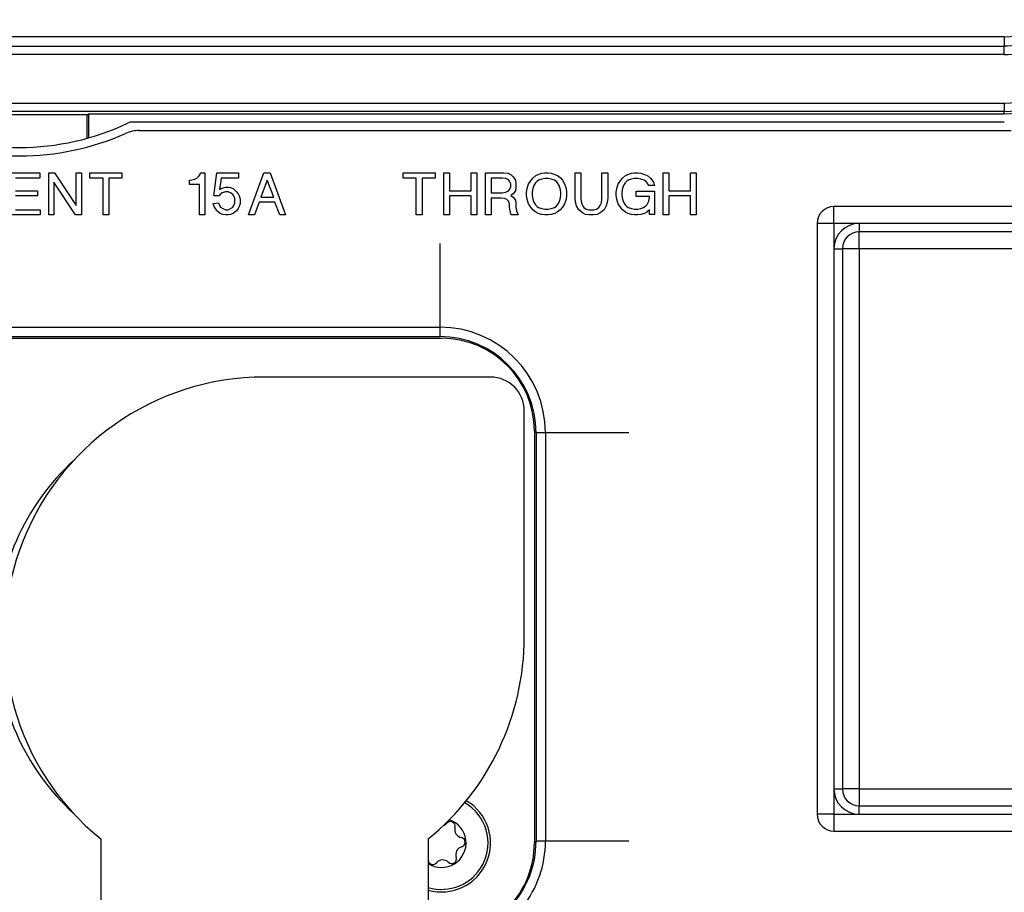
# Model space of a CAD drawing. Header units: millimetres. Extents: x -316 to -124, y 76 to 166.
# Tile 6 of 8: x -220 to -162, y 108 to 159. Entities that reach past the tile are written whole.
import ezdxf

# ---------------------------------------------------------------- set-up
doc = ezdxf.new("R2010")
doc.units = ezdxf.units.MM

# ---------------------------------------------------------------- blocks, each defined once
blk = doc.blocks.new('Senkschraube_ISO14586-C-TX10-A4-2_1__2', base_point=(-195.801, 107.771))
at = {"color": 7, "linetype": 'Continuous'}
for centre, radius, start, end in [((-195, 110.521), 2.75, 332.29033, 60.17644), ((-195, 110.521), 1.452, 236.56581, 71.66581), ((-195.06, 112.018), 0.49, 290.18405, 318.94857), ((-194.479, 111.512), 0.28, 345.63209, 138.94857), ((-193.733, 111.321), 0.49, 165.63209, 258.94858), ((-193.673, 109.824), 0.49, 105.63209, 198.94858), ((-193.881, 110.565), 0.28, 285.63209, 78.94855), ((-195.521, 109.529), 0.28, 165.6321, 318.94856), ((-195, 110.521), 2.75, 253.08761, 332.29033), ((-194.94, 109.023), 0.49, 45.63209, 138.94858), ((-194.402, 109.574), 0.28, 225.63209, 18.94855)]:
    blk.add_arc(centre, radius, start, end, dxfattribs=at)
blk = doc.blocks.new('Geraetestecker-NAC3PX__21', base_point=(-250.5, 106.721))
at = {"color": 7, "linetype": 'Continuous'}
for p, q in [((-245, 140.421), (-195, 140.421)), ((-189.5, 134.921), (-189.5, 110.521))]:
    blk.add_line(p, q, dxfattribs=at)
for centre, radius, start, end in [((-195, 134.921), 5.5, 0, 90), ((-207.2, 122.721), 14.2, 132.52013, 180), ((-207.2, 122.721), 14.2, 180, 227.47987), ((-195, 110.521), 2.9, 253.98661, 59.68174), ((-195, 110.521), 5.5, 316.29789, 0)]:
    blk.add_arc(centre, radius, start, end, dxfattribs=at)
blk = doc.blocks.new('Gummi-Dichtkappe-SCNAC-PX__28', base_point=(-256.1, 92.921))
at = {"color": 1, "linetype": 'Continuous'}
for p, q in [((-195.1, 146.021), (-195.1, 141.075)), ((-244.9, 141.075), (-195.1, 141.075)), ((-195.1, 141.075), (-195.1, 140.521)), ((-188.846, 134.821), (-189.4, 134.821)), ((-188.846, 134.821), (-188.846, 110.621)), ((-183.9, 134.821), (-188.846, 134.821)), ((-188.846, 110.621), (-189.4, 110.621)), ((-183.9, 110.621), (-188.846, 110.621))]:
    blk.add_line(p, q, dxfattribs=at)
at = {"color": 7, "linetype": 'Continuous'}
for p, q in [((-244.9, 140.521), (-195.1, 140.521)), ((-192.1, 138.121), (-205.5, 138.121)), ((-190.1, 122.721), (-190.1, 136.121)), ((-189.4, 134.821), (-189.4, 110.621)), ((-215.2, 110.76), (-215.2, 106.721)), ((-195.8, 110.76), (-195.792, 109.599)), ((-195.792, 109.599), (-195.8, 106.721))]:
    blk.add_line(p, q, dxfattribs=at)
at = {"color": 1, "linetype": 'Continuous'}
for centre, start, end in [((-195.1, 134.821), 0, 90), ((-195.1, 110.621), 321.42302, 0)]:
    blk.add_arc(centre, 6.254, start, end, dxfattribs=at)
at = {"color": 7, "linetype": 'Continuous'}
for centre, radius, start, end in [((-195.1, 134.821), 5.7, 0, 90), ((-205.5, 122.721), 15.4, 90, 230.95946), ((-192.1, 136.121), 2, 0, 90), ((-205.5, 122.721), 15.4, 309.04054, 360), ((-195.1, 110.621), 5.7, 316.82645, 0)]:
    blk.add_arc(centre, radius, start, end, dxfattribs=at)
blk = doc.blocks.new('Kippschalter-blau__31', base_point=(-171, 113.721))
at = {"color": 1, "linetype": 'Continuous'}
for p, q in [((-170.25, 145.721), (-171, 145.721)), ((-147.75, 145.721), (-170.25, 145.721)), ((-147.75, 145.721), (-147, 145.721)), ((-170.25, 113.721), (-171, 113.721)), ((-170.25, 113.721), (-147.75, 113.721)), ((-147.75, 113.721), (-147, 113.721))]:
    blk.add_line(p, q, dxfattribs=at)
blk = doc.blocks.new('Kappe__32', base_point=(-172.75, 111.221))
at = {"color": 1, "linetype": 'Continuous'}
for p, q in [((-171.75, 147.221), (-171.75, 148.221)), ((-146.25, 147.221), (-146.25, 148.221)), ((-171.75, 147.221), (-172.75, 147.221)), ((-170.25, 147.221), (-171.75, 147.221)), ((-171.75, 147.221), (-171.75, 145.721)), ((-147.75, 147.221), (-170.25, 147.221)), ((-170.25, 147.221), (-170.25, 146.721)), ((-147.75, 147.221), (-147.75, 146.721)), ((-146.25, 147.221), (-147.75, 147.221)), ((-146.25, 147.221), (-145.25, 147.221)), ((-146.25, 145.721), (-146.25, 147.221)), ((-170.25, 145.721), (-170.25, 146.721)), ((-147.75, 145.721), (-147.75, 146.721)), ((-171.75, 145.721), (-171.75, 113.721)), ((-171.75, 145.721), (-171.25, 145.721)), ((-171, 145.721), (-171.25, 145.721)), ((-170.25, 145.721), (-171, 145.721)), ((-170.25, 145.721), (-170.25, 113.721)), ((-147.75, 145.721), (-170.25, 145.721)), ((-147.75, 113.721), (-147.75, 145.721)), ((-147.75, 145.721), (-147, 145.721)), ((-147, 145.721), (-146.75, 145.721)), ((-146.25, 145.721), (-146.75, 145.721)), ((-146.25, 113.721), (-146.25, 145.721)), ((-171.75, 113.721), (-171.25, 113.721)), ((-171.75, 113.721), (-171.75, 112.221)), ((-171, 113.721), (-171.25, 113.721)), ((-170.25, 113.721), (-171, 113.721)), ((-170.25, 113.721), (-147.75, 113.721)), ((-170.25, 113.721), (-170.25, 112.721)), ((-147.75, 113.721), (-147.75, 112.721)), ((-147.75, 113.721), (-147, 113.721)), ((-147, 113.721), (-146.75, 113.721)), ((-146.25, 113.721), (-146.75, 113.721)), ((-146.25, 112.221), (-146.25, 113.721)), ((-170.25, 112.221), (-170.25, 112.721)), ((-147.75, 112.221), (-147.75, 112.721)), ((-171.75, 112.221), (-172.75, 112.221)), ((-171.75, 112.221), (-170.25, 112.221)), ((-171.75, 112.221), (-171.75, 111.221)), ((-170.25, 112.221), (-147.75, 112.221)), ((-147.75, 112.221), (-146.25, 112.221)), ((-146.25, 112.221), (-145.25, 112.221)), ((-146.25, 112.221), (-146.25, 111.221))]:
    blk.add_line(p, q, dxfattribs=at)
at = {"color": 7, "linetype": 'Continuous'}
for p, q in [((-146.25, 148.221), (-171.75, 148.221)), ((-172.75, 147.221), (-172.75, 112.221)), ((-145.25, 112.221), (-145.25, 147.221)), ((-147.75, 146.721), (-170.25, 146.721)), ((-171.25, 145.721), (-171.25, 113.721)), ((-146.75, 113.721), (-146.75, 145.721)), ((-170.25, 112.721), (-147.75, 112.721)), ((-171.75, 111.221), (-146.25, 111.221))]:
    blk.add_line(p, q, dxfattribs=at)
for centre, start, end in [((-171.75, 147.221), 90, 180), ((-146.25, 147.221), 0, 90), ((-170.25, 145.721), 90, 180), ((-147.75, 145.721), 0, 90), ((-170.25, 113.721), 180, 270), ((-147.75, 113.721), 270, 0), ((-171.75, 112.221), 180, 270), ((-146.25, 112.221), 270, 0)]:
    blk.add_arc(centre, 1, start, end, dxfattribs=at)
at = {"color": 1, "linetype": 'Continuous'}
for centre, start, end in [((-170.25, 145.721), 90, 180), ((-147.75, 145.721), 0, 90), ((-170.25, 113.721), 180, 270), ((-147.75, 113.721), 270, 0)]:
    blk.add_arc(centre, 1.5, start, end, dxfattribs=at)
blk = doc.blocks.new('Wippschalter-SX82C1881F210000__33', base_point=(-172.75, 111.221))
for name, p in [('Kappe__32', (-172.75, 111.221)), ('Kippschalter-blau__31', (-171, 113.721))]:
    blk.add_blockref(name, p)
blk = doc.blocks.new('Rueckplatte__34', base_point=(-310.5, 84.221))
at = {"color": 7, "linetype": 'Continuous'}
blk.add_line((-161.654, 153.221), (-213.348, 153.221), dxfattribs=at)
for centre, radius, start, end in [((-220, 166.721), 15, 244.58538, 295.41462), ((-213.348, 152.721), 0.5, 90, 115.41462)]:
    blk.add_arc(centre, radius, start, end, dxfattribs=at)
blk = doc.blocks.new('Frontplatte__35', base_point=(-310.5, 84.221))
at = {"color": 7, "linetype": 'Continuous'}
blk.add_line((-161.654, 153.221), (-213.348, 153.221), dxfattribs=at)
for centre, radius, start, end in [((-220, 166.721), 15, 244.58538, 295.41462), ((-213.348, 152.721), 0.5, 90, 115.41462)]:
    blk.add_arc(centre, radius, start, end, dxfattribs=at)
blk = doc.blocks.new('Verbindungsteil-L5_0007877-schwarz__36', base_point=(-315.559, 75.721))
at = {"color": 7, "linetype": 'Continuous'}
for p, q in [((-161.657, 158.279), (-278.343, 158.279)), ((-216, 153.651), (-224, 153.651)), ((-216, 153.599), (-216, 153.651)), ((-216, 152.264), (-216, 153.599)), ((-218.813, 149.908), (-220.25, 149.908)), ((-215.063, 149.908), (-215.844, 149.908)), ((-213.938, 149.908), (-214.719, 149.908)), ((-207.031, 149.908), (-208.063, 149.908)), ((-196.5, 149.908), (-197.281, 149.908)), ((-195.375, 149.908), (-196.156, 149.908)), ((-191.406, 149.908), (-192.063, 149.908)), ((-191.219, 149.877), (-191.406, 149.908)), ((-188.688, 149.877), (-188.875, 149.877)), ((-183.375, 149.877), (-183.563, 149.877)), ((-189.063, 148.096), (-188.875, 148.064)), ((-188.875, 148.064), (-188.688, 148.064)), ((-188.688, 148.064), (-188.5, 148.096)), ((-183.75, 148.096), (-183.563, 148.064)), ((-183.563, 148.064), (-183.375, 148.064)), ((-183.375, 148.064), (-183.188, 148.096))]:
    blk.add_line(p, q, dxfattribs=at)
blk.add_arc((-161.657, 161.721), 3.441, 270, 315, dxfattribs=at)
blk = doc.blocks.new('Verbindungsteil__37', base_point=(-315.559, 75.721))
at = {"color": 7, "linetype": 'Continuous'}
for p, q in [((-161.657, 158.279), (-278.343, 158.279)), ((-216, 153.651), (-224, 153.651)), ((-216, 153.599), (-216, 153.651)), ((-216, 152.264), (-216, 153.599)), ((-218.813, 149.908), (-220.25, 149.908)), ((-215.063, 149.908), (-215.844, 149.908)), ((-213.938, 149.908), (-214.719, 149.908)), ((-207.031, 149.908), (-208.063, 149.908)), ((-196.5, 149.908), (-197.281, 149.908)), ((-195.375, 149.908), (-196.156, 149.908)), ((-191.406, 149.908), (-192.063, 149.908)), ((-191.219, 149.877), (-191.406, 149.908)), ((-188.688, 149.877), (-188.875, 149.877)), ((-183.375, 149.877), (-183.563, 149.877)), ((-189.063, 148.096), (-188.875, 148.064)), ((-188.875, 148.064), (-188.688, 148.064)), ((-188.688, 148.064), (-188.5, 148.096)), ((-183.75, 148.096), (-183.563, 148.064)), ((-183.563, 148.064), (-183.375, 148.064)), ((-183.375, 148.064), (-183.188, 148.096))]:
    blk.add_line(p, q, dxfattribs=at)
blk.add_arc((-161.657, 161.721), 3.441, 270, 315, dxfattribs=at)
blk = doc.blocks.new('Gehaeuseschale-oben-L5_0007875-schwarz__38', base_point=(-304.002, 124.221))
at = {"color": 7, "linetype": 'Continuous'}
for p, q in [((-215.93, 153.721), (-215.75, 153.721)), ((-215.75, 153.721), (-211.5, 153.721)), ((-211.5, 153.721), (-207.25, 153.721)), ((-207.25, 153.721), (-203, 153.721)), ((-203, 153.721), (-198.75, 153.721)), ((-198.75, 153.721), (-194.5, 153.721)), ((-194.5, 153.721), (-190.25, 153.721)), ((-190.25, 153.721), (-186, 153.721)), ((-186, 153.721), (-185, 153.721)), ((-185, 153.721), (-181.75, 153.721)), ((-181.75, 153.721), (-177.5, 153.721)), ((-177.5, 153.721), (-173.25, 153.721)), ((-173.25, 153.721), (-169, 153.721)), ((-169, 153.721), (-164.75, 153.721)), ((-164.75, 153.721), (-161.657, 153.721))]:
    blk.add_line(p, q, dxfattribs=at)
blk = doc.blocks.new('Etikett-S60-PSU__39', base_point=(-255, 153.721))
at = {"color": 7, "linetype": 'Continuous'}
for p, q in [((-215.93, 153.721), (-215.75, 153.721)), ((-215.75, 153.721), (-211.5, 153.721)), ((-211.5, 153.721), (-207.25, 153.721)), ((-207.25, 153.721), (-203, 153.721)), ((-203, 153.721), (-198.75, 153.721)), ((-198.75, 153.721), (-194.5, 153.721)), ((-194.5, 153.721), (-190.25, 153.721)), ((-190.25, 153.721), (-186, 153.721)), ((-186, 153.721), (-185, 153.721))]:
    blk.add_line(p, q, dxfattribs=at)
blk = doc.blocks.new('Etikett-S60-PSU-Kopie-L5_0007841-schwarz__40', base_point=(-255, 153.721))
at = {"color": 7, "linetype": 'Continuous'}
for p, q in [((-215.93, 153.721), (-215.75, 153.721)), ((-215.75, 153.721), (-211.5, 153.721)), ((-211.5, 153.721), (-207.25, 153.721)), ((-207.25, 153.721), (-203, 153.721)), ((-203, 153.721), (-198.75, 153.721)), ((-198.75, 153.721), (-194.5, 153.721)), ((-194.5, 153.721), (-190.25, 153.721)), ((-190.25, 153.721), (-186, 153.721)), ((-186, 153.721), (-185, 153.721))]:
    blk.add_line(p, q, dxfattribs=at)
blk = doc.blocks.new('Gehaeuseschale-oben__41', base_point=(-304.002, 124.221))
at = {"color": 7, "linetype": 'Continuous'}
for p, q in [((-215.93, 153.721), (-215.75, 153.721)), ((-215.75, 153.721), (-211.5, 153.721)), ((-211.5, 153.721), (-207.25, 153.721)), ((-207.25, 153.721), (-203, 153.721)), ((-203, 153.721), (-198.75, 153.721)), ((-198.75, 153.721), (-194.5, 153.721)), ((-194.5, 153.721), (-190.25, 153.721)), ((-190.25, 153.721), (-186, 153.721)), ((-186, 153.721), (-185, 153.721)), ((-185, 153.721), (-181.75, 153.721)), ((-181.75, 153.721), (-177.5, 153.721)), ((-177.5, 153.721), (-173.25, 153.721)), ((-173.25, 153.721), (-169, 153.721)), ((-169, 153.721), (-164.75, 153.721)), ((-164.75, 153.721), (-161.657, 153.721))]:
    blk.add_line(p, q, dxfattribs=at)
blk = doc.blocks.new('Verbindungsteil_1__42', base_point=(-315.559, 75.721))
at = {"color": 7, "linetype": 'Continuous'}
for p, q in [((-161.657, 158.279), (-278.343, 158.279)), ((-216, 153.651), (-224, 153.651)), ((-216, 153.651), (-215.93, 153.721)), ((-216, 153.599), (-216, 153.651)), ((-216, 152.264), (-216, 153.599)), ((-215.93, 153.721), (-215.93, 152.283)), ((-215.93, 153.721), (-215.75, 153.721)), ((-215.75, 153.721), (-211.5, 153.721)), ((-211.5, 153.721), (-207.25, 153.721)), ((-207.25, 153.721), (-203, 153.721)), ((-203, 153.721), (-198.75, 153.721)), ((-198.75, 153.721), (-194.5, 153.721)), ((-194.5, 153.721), (-190.25, 153.721)), ((-190.25, 153.721), (-186, 153.721)), ((-186, 153.721), (-185, 153.721)), ((-185, 153.721), (-181.75, 153.721)), ((-181.75, 153.721), (-177.5, 153.721)), ((-177.5, 153.721), (-173.25, 153.721)), ((-173.25, 153.721), (-169, 153.721)), ((-169, 153.721), (-164.75, 153.721)), ((-164.75, 153.721), (-161.657, 153.721))]:
    blk.add_line(p, q, dxfattribs=at)
at = {"color": 1, "linetype": 'Continuous'}
for p, q in [((-161.657, 158.279), (-161.657, 157.729)), ((-278.343, 157.729), (-161.657, 157.729)), ((-161.657, 157.229), (-161.657, 157.729)), ((-161.657, 157.229), (-278.343, 157.229)), ((-278.343, 154.352), (-161.657, 154.352)), ((-161.657, 154.352), (-161.657, 153.852)), ((-161.657, 153.852), (-278.343, 153.852)), ((-161.657, 153.721), (-161.657, 153.852))]:
    blk.add_line(p, q, dxfattribs=at)
at = {"color": 7, "linetype": 'Continuous'}
for radius in [3.441, 3.991, 7.869, 8]:
    blk.add_arc((-161.657, 161.721), radius, 270, 315, dxfattribs=at)
at = {"color": 1, "linetype": 'Continuous'}
for radius in [4.491, 7.369]:
    blk.add_arc((-161.657, 161.721), radius, 270, 315, dxfattribs=at)
blk = doc.blocks.new('Verbindungsteil-L5_0007877-schwarz_1__43', base_point=(-315.559, 75.721))
at = {"color": 7, "linetype": 'Continuous'}
for p, q in [((-161.657, 158.279), (-278.343, 158.279)), ((-216, 153.651), (-224, 153.651)), ((-216, 153.651), (-215.93, 153.721)), ((-216, 153.599), (-216, 153.651)), ((-216, 152.264), (-216, 153.599)), ((-215.93, 153.721), (-215.93, 152.283)), ((-215.93, 153.721), (-215.75, 153.721)), ((-215.75, 153.721), (-211.5, 153.721)), ((-211.5, 153.721), (-207.25, 153.721)), ((-207.25, 153.721), (-203, 153.721)), ((-203, 153.721), (-198.75, 153.721)), ((-198.75, 153.721), (-194.5, 153.721)), ((-194.5, 153.721), (-190.25, 153.721)), ((-190.25, 153.721), (-186, 153.721)), ((-186, 153.721), (-185, 153.721)), ((-185, 153.721), (-181.75, 153.721)), ((-181.75, 153.721), (-177.5, 153.721)), ((-177.5, 153.721), (-173.25, 153.721)), ((-173.25, 153.721), (-169, 153.721)), ((-169, 153.721), (-164.75, 153.721)), ((-164.75, 153.721), (-161.657, 153.721))]:
    blk.add_line(p, q, dxfattribs=at)
at = {"color": 1, "linetype": 'Continuous'}
for p, q in [((-161.657, 158.279), (-161.657, 157.729)), ((-278.343, 157.729), (-161.657, 157.729)), ((-161.657, 157.229), (-161.657, 157.729)), ((-161.657, 157.229), (-278.343, 157.229)), ((-278.343, 154.352), (-161.657, 154.352)), ((-161.657, 154.352), (-161.657, 153.852)), ((-161.657, 153.852), (-278.343, 153.852)), ((-161.657, 153.721), (-161.657, 153.852))]:
    blk.add_line(p, q, dxfattribs=at)
at = {"color": 7, "linetype": 'Continuous'}
for radius in [3.441, 3.991, 7.869, 8]:
    blk.add_arc((-161.657, 161.721), radius, 270, 315, dxfattribs=at)
at = {"color": 1, "linetype": 'Continuous'}
for radius in [4.491, 7.369]:
    blk.add_arc((-161.657, 161.721), radius, 270, 315, dxfattribs=at)
blk = doc.blocks.new('Typenschild-S60-PSU-Kopie-L5_0007851-schwarz__44', base_point=(-310, 84.721))
at = {"color": 7, "linetype": 'Continuous'}
blk.add_line((-212.911, 152.721), (-161.239, 152.721), dxfattribs=at)
for centre, radius, start, end in [((-220, 166.721), 15.5, 246.10449, 293.89551), ((-212.911, 150.721), 2, 90, 113.89551)]:
    blk.add_arc(centre, radius, start, end, dxfattribs=at)
blk = doc.blocks.new('Typenschild-S60-PSU__45', base_point=(-310, 84.721))
at = {"color": 7, "linetype": 'Continuous'}
blk.add_line((-212.911, 152.721), (-161.239, 152.721), dxfattribs=at)
for centre, radius, start, end in [((-220, 166.721), 15.5, 246.10449, 293.89551), ((-212.911, 150.721), 2, 90, 113.89551)]:
    blk.add_arc(centre, radius, start, end, dxfattribs=at)
blk = doc.blocks.new('Frontschild__46', base_point=(-310, 84.721))
at = {"color": 7, "linetype": 'Continuous'}
for p, q in [((-212.911, 152.721), (-161.239, 152.721)), ((-220.594, 150.221), (-218.813, 150.221)), ((-218.813, 150.221), (-218.813, 149.908)), ((-218.281, 147.721), (-218.281, 150.221)), ((-218.281, 150.221), (-217.938, 150.221)), ((-217.938, 150.221), (-216.656, 148.283)), ((-216.656, 148.283), (-216.656, 150.221)), ((-216.656, 150.221), (-216.344, 150.221)), ((-216.344, 150.221), (-216.344, 147.721)), ((-215.844, 149.908), (-215.844, 150.221)), ((-215.844, 150.221), (-213.938, 150.221)), ((-213.938, 150.221), (-213.938, 149.908)), ((-209.5, 149.908), (-209.406, 150.002)), ((-209.406, 150.002), (-209.313, 150.127)), ((-209.313, 150.127), (-209.281, 150.221)), ((-209.281, 150.221), (-209.031, 150.221)), ((-209.031, 150.221), (-209.031, 147.721)), ((-208.5, 148.846), (-208.313, 150.221)), ((-208.313, 150.221), (-207.031, 150.221)), ((-207.031, 150.221), (-207.031, 149.908)), ((-206.438, 147.721), (-205.531, 150.221)), ((-205.531, 150.221), (-205.156, 150.221)), ((-205.156, 150.221), (-204.25, 147.721)), ((-197.281, 149.908), (-197.281, 150.221)), ((-197.281, 150.221), (-195.375, 150.221)), ((-195.375, 150.221), (-195.375, 149.908)), ((-194.875, 150.221), (-194.531, 150.221)), ((-194.875, 147.721), (-194.875, 150.221)), ((-194.531, 150.221), (-194.531, 149.158)), ((-193.25, 149.158), (-193.25, 150.221)), ((-193.25, 150.221), (-192.906, 150.221)), ((-192.906, 150.221), (-192.906, 147.721)), ((-192.406, 150.221), (-191.313, 150.221)), ((-192.406, 147.721), (-192.406, 150.221)), ((-191.313, 150.221), (-191.063, 150.189)), ((-191.063, 150.189), (-190.875, 150.096)), ((-190.875, 150.096), (-190.75, 149.971)), ((-190.75, 149.971), (-190.625, 149.783)), ((-189.594, 149.908), (-189.406, 150.064)), ((-189.406, 150.064), (-189.281, 150.127)), ((-189.281, 150.127), (-189.063, 150.189)), ((-189.063, 150.189), (-188.875, 150.221)), ((-188.875, 150.221), (-188.688, 150.221)), ((-188.688, 150.221), (-188.5, 150.189)), ((-188.5, 150.189), (-188.281, 150.127)), ((-188.281, 150.127), (-188.125, 150.064)), ((-188.125, 150.064), (-187.969, 149.939)), ((-187.094, 150.221), (-186.75, 150.221)), ((-187.094, 148.689), (-187.094, 150.221)), ((-186.75, 150.221), (-186.75, 148.658)), ((-185.5, 150.221), (-185.156, 150.221)), ((-185.5, 148.658), (-185.5, 150.221)), ((-185.156, 150.221), (-185.156, 148.689)), ((-184.281, 149.908), (-184.094, 150.064)), ((-184.094, 150.064), (-183.969, 150.127)), ((-183.969, 150.127), (-183.75, 150.189)), ((-183.75, 150.189), (-183.563, 150.221)), ((-183.563, 150.221), (-183.375, 150.221)), ((-183.375, 150.221), (-183.188, 150.189)), ((-183.188, 150.189), (-182.969, 150.127)), ((-182.969, 150.127), (-182.781, 150.033)), ((-182.781, 150.033), (-182.594, 149.877)), ((-181.875, 150.221), (-181.531, 150.221)), ((-181.875, 147.721), (-181.875, 150.221)), ((-181.531, 150.221), (-181.531, 149.158)), ((-180.25, 149.158), (-180.25, 150.221)), ((-180.25, 150.221), (-179.906, 150.221)), ((-179.906, 150.221), (-179.906, 147.721)), ((-218.813, 149.908), (-220.25, 149.908)), ((-217.969, 149.658), (-217.969, 147.721)), ((-216.688, 147.721), (-217.969, 149.658)), ((-215.063, 149.908), (-215.844, 149.908)), ((-215.063, 147.721), (-215.063, 149.908)), ((-214.719, 149.908), (-214.719, 147.721)), ((-213.938, 149.908), (-214.719, 149.908)), ((-209.938, 149.533), (-209.938, 149.783)), ((-209.938, 149.783), (-209.875, 149.783)), ((-209.344, 149.533), (-209.938, 149.533)), ((-209.875, 149.783), (-209.719, 149.814)), ((-209.719, 149.814), (-209.625, 149.846)), ((-209.625, 149.846), (-209.5, 149.908)), ((-209.344, 147.721), (-209.344, 149.533)), ((-208.063, 149.908), (-208.156, 149.221)), ((-207.031, 149.908), (-208.063, 149.908)), ((-208, 149.314), (-207.813, 149.377)), ((-207.813, 149.377), (-207.656, 149.377)), ((-207.656, 149.377), (-207.5, 149.346)), ((-205.344, 149.783), (-205.719, 148.783)), ((-204.938, 148.783), (-205.344, 149.783)), ((-196.5, 149.908), (-197.281, 149.908)), ((-196.5, 147.721), (-196.5, 149.908)), ((-195.375, 149.908), (-196.156, 149.908)), ((-196.156, 149.908), (-196.156, 147.721)), ((-192.063, 149.908), (-192.063, 149.033)), ((-191.406, 149.908), (-192.063, 149.908)), ((-191.219, 149.877), (-191.406, 149.908)), ((-191.063, 149.814), (-191.219, 149.877)), ((-190.969, 149.721), (-191.063, 149.814)), ((-190.906, 149.564), (-190.969, 149.721)), ((-190.969, 149.221), (-190.906, 149.377)), ((-190.906, 149.377), (-190.906, 149.564)), ((-190.625, 149.783), (-190.594, 149.564)), ((-190.594, 149.377), (-190.625, 149.158)), ((-190.594, 149.564), (-190.594, 149.377)), ((-189.938, 149.283), (-189.844, 149.564)), ((-189.844, 149.564), (-189.719, 149.752)), ((-189.719, 149.752), (-189.594, 149.908)), ((-189.531, 149.471), (-189.594, 149.283)), ((-189.438, 149.627), (-189.531, 149.471)), ((-189.344, 149.721), (-189.438, 149.627)), ((-189.25, 149.783), (-189.344, 149.721)), ((-189.063, 149.846), (-189.25, 149.783)), ((-188.875, 149.877), (-189.063, 149.846)), ((-188.688, 149.877), (-188.875, 149.877)), ((-188.5, 149.846), (-188.688, 149.877)), ((-188.313, 149.783), (-188.5, 149.846)), ((-188.219, 149.721), (-188.313, 149.783)), ((-188.125, 149.627), (-188.219, 149.721)), ((-188.031, 149.471), (-188.125, 149.627)), ((-187.969, 149.283), (-188.031, 149.471)), ((-187.969, 149.939), (-187.844, 149.783)), ((-187.844, 149.783), (-187.719, 149.564)), ((-187.719, 149.564), (-187.625, 149.283)), ((-184.625, 149.283), (-184.531, 149.564)), ((-184.531, 149.564), (-184.406, 149.752)), ((-184.406, 149.752), (-184.281, 149.908)), ((-184.219, 149.471), (-184.281, 149.283)), ((-184.125, 149.627), (-184.219, 149.471)), ((-184.031, 149.721), (-184.125, 149.627)), ((-183.938, 149.783), (-184.031, 149.721)), ((-183.75, 149.846), (-183.938, 149.783)), ((-183.563, 149.877), (-183.75, 149.846)), ((-183.375, 149.877), (-183.563, 149.877)), ((-183.188, 149.846), (-183.375, 149.877)), ((-183, 149.783), (-183.188, 149.846)), ((-182.906, 149.721), (-183, 149.783)), ((-182.813, 149.627), (-182.906, 149.721)), ((-182.719, 149.471), (-182.813, 149.627)), ((-182.375, 149.471), (-182.719, 149.471)), ((-182.594, 149.877), (-182.438, 149.658)), ((-182.438, 149.658), (-182.375, 149.471)), ((-220.25, 149.158), (-218.938, 149.158)), ((-218.938, 148.846), (-220.25, 148.846)), ((-218.938, 149.158), (-218.938, 148.846)), ((-208.188, 148.846), (-208.5, 148.846)), ((-208.125, 148.939), (-208.188, 148.846)), ((-208.156, 149.221), (-208, 149.314)), ((-208, 149.033), (-208.125, 148.939)), ((-207.813, 149.096), (-208, 149.033)), ((-207.656, 149.096), (-207.813, 149.096)), ((-207.5, 149.033), (-207.656, 149.096)), ((-207.5, 149.346), (-207.344, 149.283)), ((-207.375, 148.939), (-207.5, 149.033)), ((-207.313, 148.846), (-207.375, 148.939)), ((-207.344, 149.283), (-207.156, 149.096)), ((-207.25, 148.689), (-207.313, 148.846)), ((-207.156, 149.096), (-207.063, 148.971)), ((-207.063, 148.971), (-207, 148.846)), ((-207, 148.846), (-206.938, 148.658)), ((-205.719, 148.783), (-204.938, 148.783)), ((-194.531, 149.158), (-193.25, 149.158)), ((-194.531, 148.846), (-194.531, 147.721)), ((-193.25, 148.846), (-194.531, 148.846)), ((-193.25, 147.721), (-193.25, 148.846)), ((-192.063, 149.033), (-191.406, 149.033)), ((-191.406, 149.033), (-191.219, 149.064)), ((-191.219, 149.064), (-191.063, 149.127)), ((-191.063, 149.127), (-190.969, 149.221)), ((-190.75, 148.971), (-190.906, 148.877)), ((-190.906, 148.877), (-190.75, 148.783)), ((-190.625, 149.158), (-190.75, 148.971)), ((-190.75, 148.783), (-190.625, 148.596)), ((-189.969, 149.064), (-189.938, 149.283)), ((-189.969, 148.877), (-189.969, 149.064)), ((-189.938, 148.658), (-189.969, 148.877)), ((-189.594, 149.283), (-189.625, 149.064)), ((-189.625, 149.064), (-189.625, 148.877)), ((-189.625, 148.877), (-189.594, 148.658)), ((-187.938, 149.064), (-187.969, 149.283)), ((-187.969, 148.658), (-187.938, 148.877)), ((-187.938, 148.877), (-187.938, 149.064)), ((-187.625, 149.283), (-187.594, 149.064)), ((-187.594, 148.877), (-187.625, 148.658)), ((-187.594, 149.064), (-187.594, 148.877)), ((-184.656, 149.064), (-184.625, 149.283)), ((-184.656, 148.877), (-184.656, 149.064)), ((-184.625, 148.658), (-184.656, 148.877)), ((-184.281, 149.283), (-184.313, 149.064)), ((-184.313, 149.064), (-184.313, 148.877)), ((-184.313, 148.877), (-184.281, 148.658)), ((-183.469, 148.814), (-183.469, 149.127)), ((-183.469, 149.127), (-182.375, 149.127)), ((-182.688, 148.814), (-183.469, 148.814)), ((-182.688, 148.752), (-182.688, 148.814)), ((-182.375, 149.127), (-182.375, 147.752)), ((-181.531, 149.158), (-180.25, 149.158)), ((-181.531, 148.846), (-181.531, 147.721)), ((-180.25, 148.846), (-181.531, 148.846)), ((-180.25, 147.721), (-180.25, 148.846)), ((-208.531, 148.408), (-208.219, 148.439)), ((-208.469, 148.221), (-208.531, 148.408)), ((-208.406, 148.096), (-208.469, 148.221)), ((-208.219, 148.439), (-208.156, 148.283)), ((-208.156, 148.283), (-208.094, 148.189)), ((-207.375, 148.189), (-207.313, 148.283)), ((-207.313, 148.283), (-207.25, 148.439)), ((-207.25, 148.439), (-207.25, 148.689)), ((-207, 148.221), (-207.063, 148.096)), ((-206.938, 148.408), (-207, 148.221)), ((-206.938, 148.658), (-206.938, 148.408)), ((-205.813, 148.471), (-206.094, 147.721)), ((-204.875, 148.471), (-205.813, 148.471)), ((-204.594, 147.721), (-204.875, 148.471)), ((-192.063, 148.721), (-192.063, 147.721)), ((-191.469, 148.721), (-192.063, 148.721)), ((-191.281, 148.689), (-191.469, 148.721)), ((-191.125, 148.627), (-191.281, 148.689)), ((-191.031, 148.533), (-191.125, 148.627)), ((-190.969, 148.377), (-191.031, 148.533)), ((-190.969, 148.189), (-190.969, 148.377)), ((-190.625, 148.596), (-190.594, 148.377)), ((-190.594, 148.377), (-190.594, 148.189)), ((-189.844, 148.377), (-189.938, 148.658)), ((-189.719, 148.189), (-189.844, 148.377)), ((-189.594, 148.658), (-189.531, 148.471)), ((-189.531, 148.471), (-189.438, 148.314)), ((-189.438, 148.314), (-189.344, 148.221)), ((-189.344, 148.221), (-189.25, 148.158)), ((-188.313, 148.158), (-188.219, 148.221)), ((-188.219, 148.221), (-188.125, 148.314)), ((-188.125, 148.314), (-188.031, 148.471)), ((-188.031, 148.471), (-187.969, 148.658)), ((-187.719, 148.377), (-187.844, 148.189)), ((-187.625, 148.658), (-187.719, 148.377)), ((-187.063, 148.471), (-187.094, 148.689)), ((-187, 148.252), (-187.063, 148.471)), ((-186.875, 148.033), (-187, 148.252)), ((-186.75, 148.658), (-186.719, 148.439)), ((-186.719, 148.439), (-186.656, 148.283)), ((-186.656, 148.283), (-186.563, 148.158)), ((-185.688, 148.158), (-185.594, 148.283)), ((-185.594, 148.283), (-185.531, 148.439)), ((-185.531, 148.439), (-185.5, 148.658)), ((-185.25, 148.252), (-185.375, 148.033)), ((-185.188, 148.471), (-185.25, 148.252)), ((-185.156, 148.689), (-185.188, 148.471)), ((-184.531, 148.377), (-184.625, 148.658)), ((-184.406, 148.189), (-184.531, 148.377)), ((-184.281, 148.658), (-184.219, 148.471)), ((-184.219, 148.471), (-184.125, 148.314)), ((-184.125, 148.314), (-184.031, 148.221)), ((-184.031, 148.221), (-183.938, 148.158)), ((-183.031, 148.158), (-182.906, 148.252)), ((-182.906, 148.252), (-182.813, 148.346)), ((-182.813, 148.346), (-182.719, 148.533)), ((-182.719, 148.533), (-182.688, 148.752)), ((-218.781, 147.721), (-220.594, 147.721)), ((-220.25, 148.033), (-218.781, 148.033)), ((-218.781, 148.033), (-218.781, 147.721)), ((-217.969, 147.721), (-218.281, 147.721)), ((-216.344, 147.721), (-216.688, 147.721)), ((-214.719, 147.721), (-215.063, 147.721)), ((-209.031, 147.721), (-209.344, 147.721)), ((-208.313, 147.971), (-208.406, 148.096)), ((-208.219, 147.877), (-208.313, 147.971)), ((-208.125, 147.814), (-208.219, 147.877)), ((-207.969, 147.752), (-208.125, 147.814)), ((-208.094, 148.189), (-207.969, 148.096)), ((-207.969, 148.096), (-207.813, 148.033)), ((-207.813, 147.721), (-207.969, 147.752)), ((-207.813, 148.033), (-207.656, 148.033)), ((-207.656, 147.721), (-207.813, 147.721)), ((-207.656, 148.033), (-207.5, 148.096)), ((-207.5, 147.752), (-207.656, 147.721)), ((-207.5, 148.096), (-207.375, 148.189)), ((-207.344, 147.814), (-207.5, 147.752)), ((-207.25, 147.877), (-207.344, 147.814)), ((-207.156, 147.971), (-207.25, 147.877)), ((-207.063, 148.096), (-207.156, 147.971)), ((-206.094, 147.721), (-206.438, 147.721)), ((-204.25, 147.721), (-204.594, 147.721)), ((-196.156, 147.721), (-196.5, 147.721)), ((-194.531, 147.721), (-194.875, 147.721)), ((-192.906, 147.721), (-193.25, 147.721)), ((-192.063, 147.721), (-192.406, 147.721)), ((-190.938, 147.939), (-190.969, 148.189)), ((-190.875, 147.721), (-190.938, 147.939)), ((-190.469, 147.721), (-190.875, 147.721)), ((-190.594, 148.189), (-190.563, 147.971)), ((-190.563, 147.971), (-190.469, 147.721)), ((-189.594, 148.033), (-189.719, 148.189)), ((-189.406, 147.877), (-189.594, 148.033)), ((-189.281, 147.814), (-189.406, 147.877)), ((-189.063, 147.752), (-189.281, 147.814)), ((-189.25, 148.158), (-189.063, 148.096)), ((-189.063, 148.096), (-188.875, 148.064)), ((-188.875, 147.721), (-189.063, 147.752)), ((-188.875, 148.064), (-188.688, 148.064)), ((-188.688, 147.721), (-188.875, 147.721)), ((-188.688, 148.064), (-188.5, 148.096)), ((-188.5, 147.752), (-188.688, 147.721)), ((-188.5, 148.096), (-188.313, 148.158)), ((-188.281, 147.814), (-188.5, 147.752)), ((-188.156, 147.877), (-188.281, 147.814)), ((-187.969, 148.033), (-188.156, 147.877)), ((-187.844, 148.189), (-187.969, 148.033)), ((-186.656, 147.846), (-186.875, 148.033)), ((-186.469, 147.752), (-186.656, 147.846)), ((-186.563, 148.158), (-186.438, 148.064)), ((-186.25, 147.721), (-186.469, 147.752)), ((-186.438, 148.064), (-186.281, 148.033)), ((-186.281, 148.033), (-185.969, 148.033)), ((-186, 147.721), (-186.25, 147.721)), ((-185.781, 147.752), (-186, 147.721)), ((-185.969, 148.033), (-185.813, 148.064)), ((-185.813, 148.064), (-185.688, 148.158)), ((-185.594, 147.846), (-185.781, 147.752)), ((-185.375, 148.033), (-185.594, 147.846)), ((-184.281, 148.033), (-184.406, 148.189)), ((-184.094, 147.877), (-184.281, 148.033)), ((-183.969, 147.814), (-184.094, 147.877)), ((-183.75, 147.752), (-183.969, 147.814)), ((-183.938, 148.158), (-183.75, 148.096)), ((-183.75, 148.096), (-183.563, 148.064)), ((-183.563, 147.721), (-183.75, 147.752)), ((-183.563, 148.064), (-183.375, 148.064)), ((-183.375, 147.721), (-183.563, 147.721)), ((-183.375, 148.064), (-183.188, 148.096)), ((-183.188, 147.752), (-183.375, 147.721)), ((-183.188, 148.096), (-183.031, 148.158)), ((-182.969, 147.814), (-183.188, 147.752)), ((-182.844, 147.877), (-182.969, 147.814)), ((-182.688, 148.033), (-182.844, 147.877)), ((-182.688, 147.752), (-182.688, 148.033)), ((-182.375, 147.752), (-182.688, 147.752)), ((-181.531, 147.721), (-181.875, 147.721)), ((-179.906, 147.721), (-180.25, 147.721))]:
    blk.add_line(p, q, dxfattribs=at)
for centre, radius, start, end in [((-220, 166.721), 15.5, 246.10449, 293.89551), ((-212.911, 150.721), 2, 90, 113.89551)]:
    blk.add_arc(centre, radius, start, end, dxfattribs=at)
blk = doc.blocks.new('Frontschild-Kopie-L5_0007850-schwarz__47', base_point=(-310, 84.721))
at = {"color": 7, "linetype": 'Continuous'}
for p, q in [((-212.911, 152.721), (-161.239, 152.721)), ((-220.594, 150.221), (-218.813, 150.221)), ((-218.813, 150.221), (-218.813, 149.908)), ((-218.281, 147.721), (-218.281, 150.221)), ((-218.281, 150.221), (-217.938, 150.221)), ((-217.938, 150.221), (-216.656, 148.283)), ((-216.656, 148.283), (-216.656, 150.221)), ((-216.656, 150.221), (-216.344, 150.221)), ((-216.344, 150.221), (-216.344, 147.721)), ((-215.844, 149.908), (-215.844, 150.221)), ((-215.844, 150.221), (-213.938, 150.221)), ((-213.938, 150.221), (-213.938, 149.908)), ((-209.5, 149.908), (-209.406, 150.002)), ((-209.406, 150.002), (-209.313, 150.127)), ((-209.313, 150.127), (-209.281, 150.221)), ((-209.281, 150.221), (-209.031, 150.221)), ((-209.031, 150.221), (-209.031, 147.721)), ((-208.5, 148.846), (-208.313, 150.221)), ((-208.313, 150.221), (-207.031, 150.221)), ((-207.031, 150.221), (-207.031, 149.908)), ((-206.438, 147.721), (-205.531, 150.221)), ((-205.531, 150.221), (-205.156, 150.221)), ((-205.156, 150.221), (-204.25, 147.721)), ((-197.281, 149.908), (-197.281, 150.221)), ((-197.281, 150.221), (-195.375, 150.221)), ((-195.375, 150.221), (-195.375, 149.908)), ((-194.875, 150.221), (-194.531, 150.221)), ((-194.875, 147.721), (-194.875, 150.221)), ((-194.531, 150.221), (-194.531, 149.158)), ((-193.25, 149.158), (-193.25, 150.221)), ((-193.25, 150.221), (-192.906, 150.221)), ((-192.906, 150.221), (-192.906, 147.721)), ((-192.406, 150.221), (-191.313, 150.221)), ((-192.406, 147.721), (-192.406, 150.221)), ((-191.313, 150.221), (-191.063, 150.189)), ((-191.063, 150.189), (-190.875, 150.096)), ((-190.875, 150.096), (-190.75, 149.971)), ((-190.75, 149.971), (-190.625, 149.783)), ((-189.594, 149.908), (-189.406, 150.064)), ((-189.406, 150.064), (-189.281, 150.127)), ((-189.281, 150.127), (-189.063, 150.189)), ((-189.063, 150.189), (-188.875, 150.221)), ((-188.875, 150.221), (-188.688, 150.221)), ((-188.688, 150.221), (-188.5, 150.189)), ((-188.5, 150.189), (-188.281, 150.127)), ((-188.281, 150.127), (-188.125, 150.064)), ((-188.125, 150.064), (-187.969, 149.939)), ((-187.094, 150.221), (-186.75, 150.221)), ((-187.094, 148.689), (-187.094, 150.221)), ((-186.75, 150.221), (-186.75, 148.658)), ((-185.5, 150.221), (-185.156, 150.221)), ((-185.5, 148.658), (-185.5, 150.221)), ((-185.156, 150.221), (-185.156, 148.689)), ((-184.281, 149.908), (-184.094, 150.064)), ((-184.094, 150.064), (-183.969, 150.127)), ((-183.969, 150.127), (-183.75, 150.189)), ((-183.75, 150.189), (-183.563, 150.221)), ((-183.563, 150.221), (-183.375, 150.221)), ((-183.375, 150.221), (-183.188, 150.189)), ((-183.188, 150.189), (-182.969, 150.127)), ((-182.969, 150.127), (-182.781, 150.033)), ((-182.781, 150.033), (-182.594, 149.877)), ((-181.875, 150.221), (-181.531, 150.221)), ((-181.875, 147.721), (-181.875, 150.221)), ((-181.531, 150.221), (-181.531, 149.158)), ((-180.25, 149.158), (-180.25, 150.221)), ((-180.25, 150.221), (-179.906, 150.221)), ((-179.906, 150.221), (-179.906, 147.721)), ((-218.813, 149.908), (-220.25, 149.908)), ((-217.969, 149.658), (-217.969, 147.721)), ((-216.688, 147.721), (-217.969, 149.658)), ((-215.063, 149.908), (-215.844, 149.908)), ((-215.063, 147.721), (-215.063, 149.908)), ((-214.719, 149.908), (-214.719, 147.721)), ((-213.938, 149.908), (-214.719, 149.908)), ((-209.938, 149.533), (-209.938, 149.783)), ((-209.938, 149.783), (-209.875, 149.783)), ((-209.344, 149.533), (-209.938, 149.533)), ((-209.875, 149.783), (-209.719, 149.814)), ((-209.719, 149.814), (-209.625, 149.846)), ((-209.625, 149.846), (-209.5, 149.908)), ((-209.344, 147.721), (-209.344, 149.533)), ((-208.063, 149.908), (-208.156, 149.221)), ((-207.031, 149.908), (-208.063, 149.908)), ((-208, 149.314), (-207.813, 149.377)), ((-207.813, 149.377), (-207.656, 149.377)), ((-207.656, 149.377), (-207.5, 149.346)), ((-205.344, 149.783), (-205.719, 148.783)), ((-204.938, 148.783), (-205.344, 149.783)), ((-196.5, 149.908), (-197.281, 149.908)), ((-196.5, 147.721), (-196.5, 149.908)), ((-195.375, 149.908), (-196.156, 149.908)), ((-196.156, 149.908), (-196.156, 147.721)), ((-192.063, 149.908), (-192.063, 149.033)), ((-191.406, 149.908), (-192.063, 149.908)), ((-191.219, 149.877), (-191.406, 149.908)), ((-191.063, 149.814), (-191.219, 149.877)), ((-190.969, 149.721), (-191.063, 149.814)), ((-190.906, 149.564), (-190.969, 149.721)), ((-190.969, 149.221), (-190.906, 149.377)), ((-190.906, 149.377), (-190.906, 149.564)), ((-190.625, 149.783), (-190.594, 149.564)), ((-190.594, 149.377), (-190.625, 149.158)), ((-190.594, 149.564), (-190.594, 149.377)), ((-189.938, 149.283), (-189.844, 149.564)), ((-189.844, 149.564), (-189.719, 149.752)), ((-189.719, 149.752), (-189.594, 149.908)), ((-189.531, 149.471), (-189.594, 149.283)), ((-189.438, 149.627), (-189.531, 149.471)), ((-189.344, 149.721), (-189.438, 149.627)), ((-189.25, 149.783), (-189.344, 149.721)), ((-189.063, 149.846), (-189.25, 149.783)), ((-188.875, 149.877), (-189.063, 149.846)), ((-188.688, 149.877), (-188.875, 149.877)), ((-188.5, 149.846), (-188.688, 149.877)), ((-188.313, 149.783), (-188.5, 149.846)), ((-188.219, 149.721), (-188.313, 149.783)), ((-188.125, 149.627), (-188.219, 149.721)), ((-188.031, 149.471), (-188.125, 149.627)), ((-187.969, 149.283), (-188.031, 149.471)), ((-187.969, 149.939), (-187.844, 149.783)), ((-187.844, 149.783), (-187.719, 149.564)), ((-187.719, 149.564), (-187.625, 149.283)), ((-184.625, 149.283), (-184.531, 149.564)), ((-184.531, 149.564), (-184.406, 149.752)), ((-184.406, 149.752), (-184.281, 149.908)), ((-184.219, 149.471), (-184.281, 149.283)), ((-184.125, 149.627), (-184.219, 149.471)), ((-184.031, 149.721), (-184.125, 149.627)), ((-183.938, 149.783), (-184.031, 149.721)), ((-183.75, 149.846), (-183.938, 149.783)), ((-183.563, 149.877), (-183.75, 149.846)), ((-183.375, 149.877), (-183.563, 149.877)), ((-183.188, 149.846), (-183.375, 149.877)), ((-183, 149.783), (-183.188, 149.846)), ((-182.906, 149.721), (-183, 149.783)), ((-182.813, 149.627), (-182.906, 149.721)), ((-182.719, 149.471), (-182.813, 149.627)), ((-182.375, 149.471), (-182.719, 149.471)), ((-182.594, 149.877), (-182.438, 149.658)), ((-182.438, 149.658), (-182.375, 149.471)), ((-220.25, 149.158), (-218.938, 149.158)), ((-218.938, 148.846), (-220.25, 148.846)), ((-218.938, 149.158), (-218.938, 148.846)), ((-208.188, 148.846), (-208.5, 148.846)), ((-208.125, 148.939), (-208.188, 148.846)), ((-208.156, 149.221), (-208, 149.314)), ((-208, 149.033), (-208.125, 148.939)), ((-207.813, 149.096), (-208, 149.033)), ((-207.656, 149.096), (-207.813, 149.096)), ((-207.5, 149.033), (-207.656, 149.096)), ((-207.5, 149.346), (-207.344, 149.283)), ((-207.375, 148.939), (-207.5, 149.033)), ((-207.313, 148.846), (-207.375, 148.939)), ((-207.344, 149.283), (-207.156, 149.096)), ((-207.25, 148.689), (-207.313, 148.846)), ((-207.156, 149.096), (-207.063, 148.971)), ((-207.063, 148.971), (-207, 148.846)), ((-207, 148.846), (-206.938, 148.658)), ((-205.719, 148.783), (-204.938, 148.783)), ((-194.531, 149.158), (-193.25, 149.158)), ((-194.531, 148.846), (-194.531, 147.721)), ((-193.25, 148.846), (-194.531, 148.846)), ((-193.25, 147.721), (-193.25, 148.846)), ((-192.063, 149.033), (-191.406, 149.033)), ((-191.406, 149.033), (-191.219, 149.064)), ((-191.219, 149.064), (-191.063, 149.127)), ((-191.063, 149.127), (-190.969, 149.221)), ((-190.75, 148.971), (-190.906, 148.877)), ((-190.906, 148.877), (-190.75, 148.783)), ((-190.625, 149.158), (-190.75, 148.971)), ((-190.75, 148.783), (-190.625, 148.596)), ((-189.969, 149.064), (-189.938, 149.283)), ((-189.969, 148.877), (-189.969, 149.064)), ((-189.938, 148.658), (-189.969, 148.877)), ((-189.594, 149.283), (-189.625, 149.064)), ((-189.625, 149.064), (-189.625, 148.877)), ((-189.625, 148.877), (-189.594, 148.658)), ((-187.938, 149.064), (-187.969, 149.283)), ((-187.969, 148.658), (-187.938, 148.877)), ((-187.938, 148.877), (-187.938, 149.064)), ((-187.625, 149.283), (-187.594, 149.064)), ((-187.594, 148.877), (-187.625, 148.658)), ((-187.594, 149.064), (-187.594, 148.877)), ((-184.656, 149.064), (-184.625, 149.283)), ((-184.656, 148.877), (-184.656, 149.064)), ((-184.625, 148.658), (-184.656, 148.877)), ((-184.281, 149.283), (-184.313, 149.064)), ((-184.313, 149.064), (-184.313, 148.877)), ((-184.313, 148.877), (-184.281, 148.658)), ((-183.469, 148.814), (-183.469, 149.127)), ((-183.469, 149.127), (-182.375, 149.127)), ((-182.688, 148.814), (-183.469, 148.814)), ((-182.688, 148.752), (-182.688, 148.814)), ((-182.375, 149.127), (-182.375, 147.752)), ((-181.531, 149.158), (-180.25, 149.158)), ((-181.531, 148.846), (-181.531, 147.721)), ((-180.25, 148.846), (-181.531, 148.846)), ((-180.25, 147.721), (-180.25, 148.846)), ((-208.531, 148.408), (-208.219, 148.439)), ((-208.469, 148.221), (-208.531, 148.408)), ((-208.406, 148.096), (-208.469, 148.221)), ((-208.219, 148.439), (-208.156, 148.283)), ((-208.156, 148.283), (-208.094, 148.189)), ((-207.375, 148.189), (-207.313, 148.283)), ((-207.313, 148.283), (-207.25, 148.439)), ((-207.25, 148.439), (-207.25, 148.689)), ((-207, 148.221), (-207.063, 148.096)), ((-206.938, 148.408), (-207, 148.221)), ((-206.938, 148.658), (-206.938, 148.408)), ((-205.813, 148.471), (-206.094, 147.721)), ((-204.875, 148.471), (-205.813, 148.471)), ((-204.594, 147.721), (-204.875, 148.471)), ((-192.063, 148.721), (-192.063, 147.721)), ((-191.469, 148.721), (-192.063, 148.721)), ((-191.281, 148.689), (-191.469, 148.721)), ((-191.125, 148.627), (-191.281, 148.689)), ((-191.031, 148.533), (-191.125, 148.627)), ((-190.969, 148.377), (-191.031, 148.533)), ((-190.969, 148.189), (-190.969, 148.377)), ((-190.625, 148.596), (-190.594, 148.377)), ((-190.594, 148.377), (-190.594, 148.189)), ((-189.844, 148.377), (-189.938, 148.658)), ((-189.719, 148.189), (-189.844, 148.377)), ((-189.594, 148.658), (-189.531, 148.471)), ((-189.531, 148.471), (-189.438, 148.314)), ((-189.438, 148.314), (-189.344, 148.221)), ((-189.344, 148.221), (-189.25, 148.158)), ((-188.313, 148.158), (-188.219, 148.221)), ((-188.219, 148.221), (-188.125, 148.314)), ((-188.125, 148.314), (-188.031, 148.471)), ((-188.031, 148.471), (-187.969, 148.658)), ((-187.719, 148.377), (-187.844, 148.189)), ((-187.625, 148.658), (-187.719, 148.377)), ((-187.063, 148.471), (-187.094, 148.689)), ((-187, 148.252), (-187.063, 148.471)), ((-186.875, 148.033), (-187, 148.252)), ((-186.75, 148.658), (-186.719, 148.439)), ((-186.719, 148.439), (-186.656, 148.283)), ((-186.656, 148.283), (-186.563, 148.158)), ((-185.688, 148.158), (-185.594, 148.283)), ((-185.594, 148.283), (-185.531, 148.439)), ((-185.531, 148.439), (-185.5, 148.658)), ((-185.25, 148.252), (-185.375, 148.033)), ((-185.188, 148.471), (-185.25, 148.252)), ((-185.156, 148.689), (-185.188, 148.471)), ((-184.531, 148.377), (-184.625, 148.658)), ((-184.406, 148.189), (-184.531, 148.377)), ((-184.281, 148.658), (-184.219, 148.471)), ((-184.219, 148.471), (-184.125, 148.314)), ((-184.125, 148.314), (-184.031, 148.221)), ((-184.031, 148.221), (-183.938, 148.158)), ((-183.031, 148.158), (-182.906, 148.252)), ((-182.906, 148.252), (-182.813, 148.346)), ((-182.813, 148.346), (-182.719, 148.533)), ((-182.719, 148.533), (-182.688, 148.752)), ((-218.781, 147.721), (-220.594, 147.721)), ((-220.25, 148.033), (-218.781, 148.033)), ((-218.781, 148.033), (-218.781, 147.721)), ((-217.969, 147.721), (-218.281, 147.721)), ((-216.344, 147.721), (-216.688, 147.721)), ((-214.719, 147.721), (-215.063, 147.721)), ((-209.031, 147.721), (-209.344, 147.721)), ((-208.313, 147.971), (-208.406, 148.096)), ((-208.219, 147.877), (-208.313, 147.971)), ((-208.125, 147.814), (-208.219, 147.877)), ((-207.969, 147.752), (-208.125, 147.814)), ((-208.094, 148.189), (-207.969, 148.096)), ((-207.969, 148.096), (-207.813, 148.033)), ((-207.813, 147.721), (-207.969, 147.752)), ((-207.813, 148.033), (-207.656, 148.033)), ((-207.656, 147.721), (-207.813, 147.721)), ((-207.656, 148.033), (-207.5, 148.096)), ((-207.5, 147.752), (-207.656, 147.721)), ((-207.5, 148.096), (-207.375, 148.189)), ((-207.344, 147.814), (-207.5, 147.752)), ((-207.25, 147.877), (-207.344, 147.814)), ((-207.156, 147.971), (-207.25, 147.877)), ((-207.063, 148.096), (-207.156, 147.971)), ((-206.094, 147.721), (-206.438, 147.721)), ((-204.25, 147.721), (-204.594, 147.721)), ((-196.156, 147.721), (-196.5, 147.721)), ((-194.531, 147.721), (-194.875, 147.721)), ((-192.906, 147.721), (-193.25, 147.721)), ((-192.063, 147.721), (-192.406, 147.721)), ((-190.938, 147.939), (-190.969, 148.189)), ((-190.875, 147.721), (-190.938, 147.939)), ((-190.469, 147.721), (-190.875, 147.721)), ((-190.594, 148.189), (-190.563, 147.971)), ((-190.563, 147.971), (-190.469, 147.721)), ((-189.594, 148.033), (-189.719, 148.189)), ((-189.406, 147.877), (-189.594, 148.033)), ((-189.281, 147.814), (-189.406, 147.877)), ((-189.063, 147.752), (-189.281, 147.814)), ((-189.25, 148.158), (-189.063, 148.096)), ((-189.063, 148.096), (-188.875, 148.064)), ((-188.875, 147.721), (-189.063, 147.752)), ((-188.875, 148.064), (-188.688, 148.064)), ((-188.688, 147.721), (-188.875, 147.721)), ((-188.688, 148.064), (-188.5, 148.096)), ((-188.5, 147.752), (-188.688, 147.721)), ((-188.5, 148.096), (-188.313, 148.158)), ((-188.281, 147.814), (-188.5, 147.752)), ((-188.156, 147.877), (-188.281, 147.814)), ((-187.969, 148.033), (-188.156, 147.877)), ((-187.844, 148.189), (-187.969, 148.033)), ((-186.656, 147.846), (-186.875, 148.033)), ((-186.469, 147.752), (-186.656, 147.846)), ((-186.563, 148.158), (-186.438, 148.064)), ((-186.25, 147.721), (-186.469, 147.752)), ((-186.438, 148.064), (-186.281, 148.033)), ((-186.281, 148.033), (-185.969, 148.033)), ((-186, 147.721), (-186.25, 147.721)), ((-185.781, 147.752), (-186, 147.721)), ((-185.969, 148.033), (-185.813, 148.064)), ((-185.813, 148.064), (-185.688, 148.158)), ((-185.594, 147.846), (-185.781, 147.752)), ((-185.375, 148.033), (-185.594, 147.846)), ((-184.281, 148.033), (-184.406, 148.189)), ((-184.094, 147.877), (-184.281, 148.033)), ((-183.969, 147.814), (-184.094, 147.877)), ((-183.75, 147.752), (-183.969, 147.814)), ((-183.938, 148.158), (-183.75, 148.096)), ((-183.75, 148.096), (-183.563, 148.064)), ((-183.563, 147.721), (-183.75, 147.752)), ((-183.563, 148.064), (-183.375, 148.064)), ((-183.375, 147.721), (-183.563, 147.721)), ((-183.375, 148.064), (-183.188, 148.096)), ((-183.188, 147.752), (-183.375, 147.721)), ((-183.188, 148.096), (-183.031, 148.158)), ((-182.969, 147.814), (-183.188, 147.752)), ((-182.844, 147.877), (-182.969, 147.814)), ((-182.688, 148.033), (-182.844, 147.877)), ((-182.688, 147.752), (-182.688, 148.033)), ((-182.375, 147.752), (-182.688, 147.752)), ((-181.531, 147.721), (-181.875, 147.721)), ((-179.906, 147.721), (-180.25, 147.721))]:
    blk.add_line(p, q, dxfattribs=at)
for centre, radius, start, end in [((-220, 166.721), 15.5, 246.10449, 293.89551), ((-212.911, 150.721), 2, 90, 113.89551)]:
    blk.add_arc(centre, radius, start, end, dxfattribs=at)
blk = doc.blocks.new('Netzteil-S60__48', base_point=(-315.559, 75.721))
for name, p in [('Verbindungsteil-L5_0007877-schwarz__36', (-315.559, 75.721)), ('Verbindungsteil__37', (-315.559, 75.721)), ('Verbindungsteil_1__42', (-315.559, 75.721)), ('Verbindungsteil-L5_0007877-schwarz_1__43', (-315.559, 75.721)), ('Rueckplatte__34', (-310.5, 84.221)), ('Frontplatte__35', (-310.5, 84.221)), ('Typenschild-S60-PSU-Kopie-L5_0007851-schwarz__44', (-310, 84.721)), ('Typenschild-S60-PSU__45', (-310, 84.721)), ('Frontschild__46', (-310, 84.721)), ('Frontschild-Kopie-L5_0007850-schwarz__47', (-310, 84.721)), ('Gehaeuseschale-oben-L5_0007875-schwarz__38', (-304.002, 124.221)), ('Gehaeuseschale-oben__41', (-304.002, 124.221)), ('Etikett-S60-PSU__39', (-255, 153.721)), ('Etikett-S60-PSU-Kopie-L5_0007841-schwarz__40', (-255, 153.721)), ('Wippschalter-SX82C1881F210000__33', (-172.75, 111.221)), ('Gummi-Dichtkappe-SCNAC-PX__28', (-256.1, 92.921)), ('Geraetestecker-NAC3PX__21', (-250.5, 106.721)), ('Senkschraube_ISO14586-C-TX10-A4-2_1__2', (-195.801, 107.771))]:
    blk.add_blockref(name, p)
blk = doc.blocks.new('VordansA', base_point=(-220, 121))
blk.add_blockref('Netzteil-S60__48', (-315.559, 75.721))

msp = doc.modelspace()

# ---------------------------------------------------------------- block references
msp.add_blockref('VordansA', (-220, 121))

doc.saveas('drawing.dxf')
